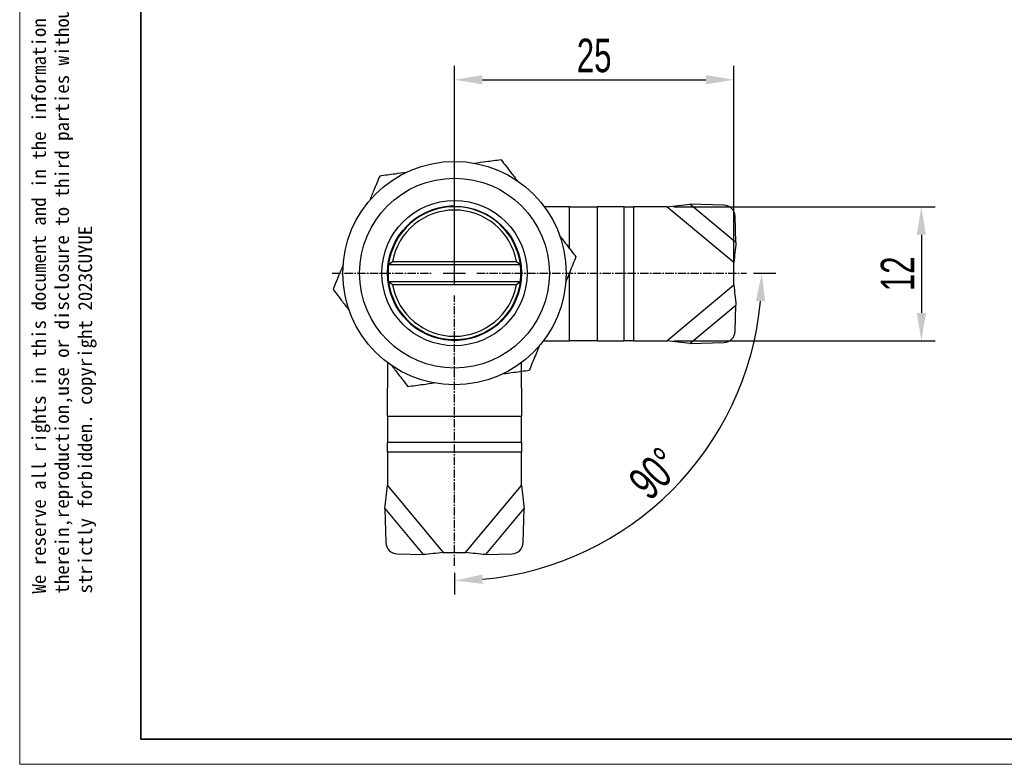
# Model space of a CAD drawing. Header units: millimetres. Extents: x 2240 to 2420, y 1473 to 1600.
# Tile 1 of 3: x 2240 to 2328, y 1473 to 1539. Entities that reach past the tile are written whole.
import ezdxf

# ---------------------------------------------------------------- set-up
doc = ezdxf.new("R2010")
doc.units = ezdxf.units.MM
doc.linetypes.add('CENTER', pattern=[10.16, 6.35, -1.27, 1.27, -1.27])
doc.linetypes.add('CENTER2', pattern=[1.125, 0.75, -0.125, 0.125, -0.125])
doc.layers.add('中心线层', color=1, linetype='CENTER')
for name, color, linetype, lineweight in [('尺寸线层', 3, 'Continuous', 18), ('粗实线层', 7, 'Continuous', 35), ('细实线层', 3, 'Continuous', 18)]:
    doc.layers.add(name, color=color, linetype=linetype, lineweight=lineweight)
doc.styles.get("Standard").update_dxf_attribs({"font": 'arial.ttf'})
doc.styles.add('标准', font='arial.ttf', dxfattribs={"width": 0.667})
doc.dimstyles.new('对齐', dxfattribs={"dimtxt": 3, "dimasz": 2.5, "dimexe": 1.25, "dimexo": 0.625, "dimtad": 1, "dimdsep": 46, "dimtxsty": '标准', "dimcen": 2.5, "dimclrd": 3, "dimclre": 3, "dimclrt": 3, "dimadec": 0, "dimazin": 0, "dimtfac": 1, "dimtmove": 0, "dimatfit": 3, "dimfxl": 1, "dimarcsym": 0})

# ---------------------------------------------------------------- blocks, each defined once
blk = doc.blocks.new('*U14')
at = {"layer": '中心线层', "color": 0, "linetype": 'CENTER2'}
for p, q in [((0, 2), (0, 10.12)), ((-10.959, 0), (-2, 0)), ((2, 0), (26.13, 0)), ((0, -26.203), (0, -2))]:
    blk.add_line(p, q, dxfattribs=at)
at = {"layer": '中心线层', "color": 0, "linetype": 'Continuous'}
for p, q in [((0, -1), (0, 1)), ((-1, 0), (1, 0))]:
    blk.add_line(p, q, dxfattribs=at)
blk = doc.blocks.new('*D20')
at = {"layer": 'Defpoints', "color": 0, "transparency": 16777216}
for p in [(2303.961, 1533.817), (2278.958, 1516.505), (2303.961, 1516.505)]:
    blk.add_point(p, dxfattribs=at)
at = {"layer": '尺寸线层', "color": 3, "lineweight": -2, "transparency": 16777216}
for p, q in [((2278.958, 1517.13), (2278.958, 1535.067)), ((2303.961, 1517.13), (2303.961, 1535.067)), ((2281.458, 1533.817), (2301.461, 1533.817))]:
    blk.add_line(p, q, dxfattribs=at)
at = {"layer": '尺寸线层', "color": 3, "transparency": 16777216}
for points in [[(2281.458, 1534.233), (2281.458, 1533.4), (2278.958, 1533.817)], [(2301.461, 1534.233), (2301.461, 1533.4), (2303.961, 1533.817)]]:
    blk.add_solid(points, dxfattribs=at)
at = {"layer": '尺寸线层', "color": 3, "transparency": 16777216, "insert": (2291.459, 1535.973), "char_height": 3, "attachment_point": 5, "style": '标准'}
blk.add_mtext('25', dxfattribs=at)
blk = doc.blocks.new('*D21')
at = {"layer": 'Defpoints', "color": 0, "transparency": 16777216}
for p in [(2297.961, 1522.444), (2297.961, 1510.444), (2320.756, 1510.444)]:
    blk.add_point(p, dxfattribs=at)
at = {"layer": '尺寸线层', "color": 3, "lineweight": -2, "transparency": 16777216}
for p, q in [((2298.586, 1522.444), (2322.006, 1522.444)), ((2320.756, 1519.944), (2320.756, 1512.944)), ((2298.586, 1510.444), (2322.006, 1510.444))]:
    blk.add_line(p, q, dxfattribs=at)
at = {"layer": '尺寸线层', "color": 3, "transparency": 16777216}
for points in [[(2320.339, 1519.944), (2321.173, 1519.944), (2320.756, 1522.444)], [(2320.339, 1512.944), (2321.173, 1512.944), (2320.756, 1510.444)]]:
    blk.add_solid(points, dxfattribs=at)
at = {"layer": '尺寸线层', "color": 3, "transparency": 16777216, "insert": (2318.625, 1516.444), "char_height": 3, "attachment_point": 5, "rotation": 90, "style": '标准'}
blk.add_mtext('12', dxfattribs=at)
blk = doc.blocks.new('*D22')
at = {"layer": 'Defpoints', "color": 0, "transparency": 16777216}
for p in [(2280.958, 1516.505), (2305.088, 1516.505), (2278.958, 1514.505), (2292.714, 1492.678), (2278.958, 1490.302)]:
    blk.add_point(p, dxfattribs=at)
at = {"layer": '尺寸线层', "color": 3, "lineweight": -2, "transparency": 16777216}
for p, q in [((2305.713, 1516.505), (2307.721, 1516.505)), ((2278.958, 1489.677), (2278.958, 1487.742))]:
    blk.add_line(p, q, dxfattribs=at)
blk.add_arc((2278.958, 1516.505), 27.513, 275.20806, 354.79194, dxfattribs=at)
at = {"layer": '尺寸线层', "color": 3, "transparency": 16777216}
for points in [[(2305.941, 1514.027), (2306.773, 1513.989), (2306.471, 1516.505)], [(2281.474, 1488.69), (2281.436, 1489.522), (2278.958, 1488.992)]]:
    blk.add_solid(points, dxfattribs=at)
at = {"layer": '尺寸线层', "color": 3, "transparency": 16777216, "insert": (2296.887, 1498.576), "char_height": 3, "attachment_point": 5, "rotation": 45, "style": '标准'}
blk.add_mtext('90°', dxfattribs=at)

msp = doc.modelspace()

# ---------------------------------------------------------------- linework, layer by layer
at = {"layer": '粗实线层', "color": 7, "linetype": 'Continuous', "lineweight": 25}
for p, q in [((2289.258, 1522.444), (2286.958, 1522.444)), ((2289.258, 1522.444), (2291.769, 1522.444)), ((2291.769, 1510.444), (2291.769, 1522.444)), ((2294.109, 1522.444), (2291.769, 1522.444)), ((2294.109, 1522.444), (2294.109, 1510.444)), ((2294.109, 1522.444), (2294.975, 1522.444)), ((2294.975, 1522.444), (2294.975, 1510.444)), ((2297.961, 1522.444), (2294.975, 1522.444)), ((2303.961, 1517.444), (2297.961, 1522.444)), ((2304.154, 1519.243), (2300.035, 1522.675)), ((2303.077, 1522.583), (2300.035, 1522.675)), ((2304.154, 1519.243), (2304.081, 1521.589)), ((2273.055, 1517.255), (2273.406, 1517.555)), ((2284.86, 1517.255), (2273.055, 1517.255)), ((2273.406, 1517.555), (2284.509, 1517.555)), ((2284.509, 1517.555), (2284.86, 1517.255)), ((2303.961, 1515.444), (2303.961, 1517.444)), ((2273.406, 1515.455), (2273.055, 1515.755)), ((2273.055, 1515.755), (2284.86, 1515.755)), ((2284.509, 1515.455), (2273.406, 1515.455)), ((2284.86, 1515.755), (2284.509, 1515.455)), ((2297.961, 1510.444), (2303.961, 1515.444)), ((2300.035, 1510.213), (2304.154, 1513.646)), ((2304.081, 1511.3), (2304.154, 1513.646)), ((2286.958, 1510.444), (2289.258, 1510.444)), ((2291.769, 1510.444), (2289.258, 1510.444)), ((2291.769, 1510.444), (2294.109, 1510.444)), ((2294.975, 1510.444), (2294.109, 1510.444)), ((2294.975, 1510.444), (2297.961, 1510.444)), ((2300.035, 1510.213), (2303.077, 1510.306))]:
    msp.add_line(p, q, dxfattribs=at)
at = {"layer": '粗实线层', "color": 8, "linetype": 'Continuous', "lineweight": 25}
for p, q in [((2289.258, 1518.64), (2289.258, 1522.444)), ((2289.258, 1510.444), (2289.258, 1516.505))]:
    msp.add_line(p, q, dxfattribs=at)
at = {"layer": '粗实线层'}
msp.add_lwpolyline([(2250.862, 1597.095), (2417.446, 1597.095), (2417.446, 1474.794), (2250.862, 1474.794)], close=True, dxfattribs=at)
at = {"layer": '粗实线层', "color": 7, "linetype": 'Continuous', "lineweight": 25, "flags": 128}
msp.add_lwpolyline([(2278.958, 1522.505), (2278.564, 1522.492), (2278.089, 1522.442)], dxfattribs=at)
at = {"layer": '粗实线层', "color": 7, "linetype": 'Continuous', "lineweight": 25}
for radius in [10, 8.5, 6.5, 6]:
    msp.add_circle((2278.958, 1516.505), radius, dxfattribs=at)
for centre, radius, start, end in [((2278.958, 1516.505), 6, 98.32219, 0), ((2278.958, 1516.505), 5.95, 7.24142, 172.75858), ((2303.04, 1521.541), 1.042, 2.62311, 88.00029), ((2278.958, 1516.505), 5.65, 10.71015, 169.28985), ((2278.958, 1516.505), 5.95, 172.75858, 187.24142), ((2278.958, 1516.505), 5.95, 352.75858, 7.24142), ((2278.958, 1516.505), 5.95, 187.24142, 352.75858), ((2278.958, 1516.505), 5.65, 190.71015, 349.28985), ((2303.04, 1511.348), 1.042, 271.99971, 357.37689)]:
    msp.add_arc(centre, radius, start, end, dxfattribs=at)
for points, knots in [([(2283.137, 1526.647), (2282.681, 1526.587), (2281.889, 1526.481), (2281.087, 1526.374), (2280.747, 1526.329)], [0, 0, 0, 0, 0.575508, 1, 1, 1, 1]), ([(2283.137, 1526.647), (2283.431, 1526.265), (2283.92, 1525.631), (2284.414, 1524.99), (2284.61, 1524.735)], [0, 0, 0, 0, 0.602579, 1, 1, 1, 1]), ([(2272.264, 1525.196), (2272.089, 1524.771), (2271.785, 1524.032), (2271.476, 1523.284), (2271.345, 1522.966)], [0, 0, 0, 0, 0.574288, 1, 1, 1, 1]), ([(2274.638, 1525.513), (2274.303, 1525.468), (2273.507, 1525.362), (2272.72, 1525.257), (2272.264, 1525.196)], [0, 0, 0, 0, 0.420277, 1, 1, 1, 1]), ([(2288.367, 1519.857), (2288.563, 1519.603), (2289.054, 1518.966), (2289.539, 1518.336), (2289.831, 1517.957)], [0, 0, 0, 0, 0.397664, 1, 1, 1, 1]), ([(2289.831, 1517.957), (2289.647, 1517.511), (2289.344, 1516.775), (2289.037, 1516.03), (2288.916, 1515.735)], [0, 0, 0, 0, 0.605492, 1, 1, 1, 1]), ([(2269.006, 1517.291), (2268.875, 1516.974), (2268.566, 1516.223), (2268.261, 1515.481), (2268.085, 1515.053)], [0, 0, 0, 0, 0.4233916, 1, 1, 1, 1]), ([(2268.085, 1515.053), (2268.365, 1514.69), (2268.854, 1514.054), (2269.349, 1513.411), (2269.561, 1513.136)], [0, 0, 0, 0, 0.572355, 1, 1, 1, 1]), ([(2276.279, 1511.138), (2276.234, 1511.16), (2276.009, 1511.271), (2275.799, 1511.406), (2275.631, 1511.513)], [0, 0, 0, 0, 0.204358, 1, 1, 1, 1]), ([(2286.571, 1510.047), (2286.447, 1509.746), (2286.139, 1508.997), (2285.834, 1508.257), (2285.652, 1507.815)], [0, 0, 0, 0, 0.401606, 1, 1, 1, 1]), ([(2273.32, 1508.255), (2273.524, 1507.991), (2274.013, 1507.356), (2274.496, 1506.729), (2274.778, 1506.363)], [0, 0, 0, 0, 0.415805, 1, 1, 1, 1]), ([(2283.262, 1507.495), (2283.602, 1507.54), (2284.404, 1507.648), (2285.196, 1507.754), (2285.652, 1507.815)], [0, 0, 0, 0, 0.424385, 1, 1, 1, 1]), ([(2274.778, 1506.363), (2275.235, 1506.424), (2276.021, 1506.529), (2276.818, 1506.635), (2277.152, 1506.679)], [0, 0, 0, 0, 0.579704, 1, 1, 1, 1])]:
    msp.add_open_spline(points, degree=3, knots=knots, dxfattribs=at)
for points in [[(2297.961, 1522.444), (2298.31, 1522.487), (2299.009, 1522.573), (2299.693, 1522.641), (2300.035, 1522.675)], [(2304.154, 1519.243), (2304.125, 1518.947), (2304.069, 1518.357), (2303.997, 1517.748), (2303.961, 1517.444)], [(2303.961, 1515.444), (2303.997, 1515.14), (2304.069, 1514.532), (2304.125, 1513.941), (2304.154, 1513.646)], [(2300.035, 1510.213), (2299.693, 1510.247), (2299.009, 1510.315), (2298.31, 1510.401), (2297.961, 1510.444)]]:
    msp.add_open_spline(points, degree=3, dxfattribs=at)
at = {"layer": '细实线层', "color": 6, "linetype": 'Continuous', "lineweight": 25}
for p, q in [((2272.958, 1508.505), (2272.958, 1506.205)), ((2284.958, 1506.205), (2284.958, 1508.505)), ((2272.958, 1503.694), (2272.958, 1506.205)), ((2284.958, 1506.205), (2284.958, 1503.694)), ((2272.958, 1503.694), (2284.958, 1503.694)), ((2272.958, 1503.694), (2272.958, 1501.354)), ((2284.958, 1501.354), (2284.958, 1503.694)), ((2284.958, 1501.354), (2272.958, 1501.354)), ((2272.958, 1500.488), (2272.958, 1501.354)), ((2284.958, 1501.354), (2284.958, 1500.488)), ((2284.958, 1500.488), (2272.958, 1500.488)), ((2272.958, 1500.488), (2272.958, 1497.502)), ((2284.958, 1497.502), (2284.958, 1500.488)), ((2272.958, 1497.502), (2277.958, 1491.502)), ((2279.958, 1491.502), (2284.958, 1497.502)), ((2272.727, 1495.428), (2276.159, 1491.309)), ((2272.727, 1495.428), (2272.819, 1492.386)), ((2281.756, 1491.309), (2285.189, 1495.428)), ((2285.096, 1492.386), (2285.189, 1495.428)), ((2273.813, 1491.381), (2276.159, 1491.309)), ((2277.958, 1491.502), (2279.958, 1491.502)), ((2281.756, 1491.309), (2284.102, 1491.381))]:
    msp.add_line(p, q, dxfattribs=at)
at = {"layer": '细实线层'}
msp.add_lwpolyline([(2240.031, 1600.132), (2420.483, 1600.132), (2420.483, 1472.54), (2240.031, 1472.54)], close=True, dxfattribs=at)
at = {"layer": '细实线层', "color": 6, "linetype": 'Continuous', "lineweight": 25}
for centre, start, end in [((2273.861, 1492.423), 181.99971, 267.37689), ((2284.054, 1492.423), 272.62311, 358.00029)]:
    msp.add_arc(centre, 1.042, start, end, dxfattribs=at)
for points in [[(2272.727, 1495.428), (2272.761, 1495.77), (2272.829, 1496.454), (2272.915, 1497.152), (2272.958, 1497.502)], [(2284.958, 1497.502), (2285.001, 1497.152), (2285.087, 1496.454), (2285.155, 1495.77), (2285.189, 1495.428)], [(2277.958, 1491.502), (2277.654, 1491.466), (2277.045, 1491.394), (2276.454, 1491.338), (2276.159, 1491.309)], [(2281.756, 1491.309), (2281.461, 1491.338), (2280.87, 1491.394), (2280.262, 1491.466), (2279.958, 1491.502)]]:
    msp.add_open_spline(points, degree=3, dxfattribs=at)

# ---------------------------------------------------------------- block references
at = {"layer": '中心线层', "linetype": 'CENTER2'}
msp.add_blockref('*U14', (2278.958, 1516.505), dxfattribs=at)

# ---------------------------------------------------------------- texts
at = {"layer": '细实线层', "insert": (2241.133, 1487.822), "char_height": 1.241047, "width": 72.91158, "attachment_point": 1, "rotation": 90}
msp.add_mtext('{\\fSimHei|b0|i0|c134|p49;We reserve all rights in this document and in the information contained therein,reproduction,use or disclosure to third parties without express authority is strictly forbidden. copyright 2023CUYUE}', dxfattribs=at)

# ---------------------------------------------------------------- dimensions: what is measured, and where the dimension line sits
at = {"layer": '尺寸线层'}
dim = msp.add_linear_dim(base=(2303.961, 1533.817), p1=(2278.958, 1516.505), p2=(2303.961, 1516.505), dimstyle='对齐', dxfattribs=at)
dim.commit()
dim.dimension.update_dxf_attribs({"geometry": '*D20', "text_midpoint": (2291.459, 1535.973)})
dim = msp.add_linear_dim(base=(2320.756, 1510.444), p1=(2297.961, 1522.444), p2=(2297.961, 1510.444), angle=90, dimstyle='对齐', dxfattribs=at)
dim.commit()
dim.dimension.update_dxf_attribs({"geometry": '*D21', "text_midpoint": (2318.625, 1516.444)})
dim = msp.add_angular_dim_2l(base=(2292.714, 1492.678), line1=((2278.958, 1490.302), (2278.958, 1514.505)), line2=((2280.958, 1516.505), (2305.088, 1516.505)), dimstyle='对齐', dxfattribs=at)
dim.commit()
dim.dimension.update_dxf_attribs({"geometry": '*D22', "text_midpoint": (2296.887, 1498.576)})

doc.saveas('drawing.dxf')
